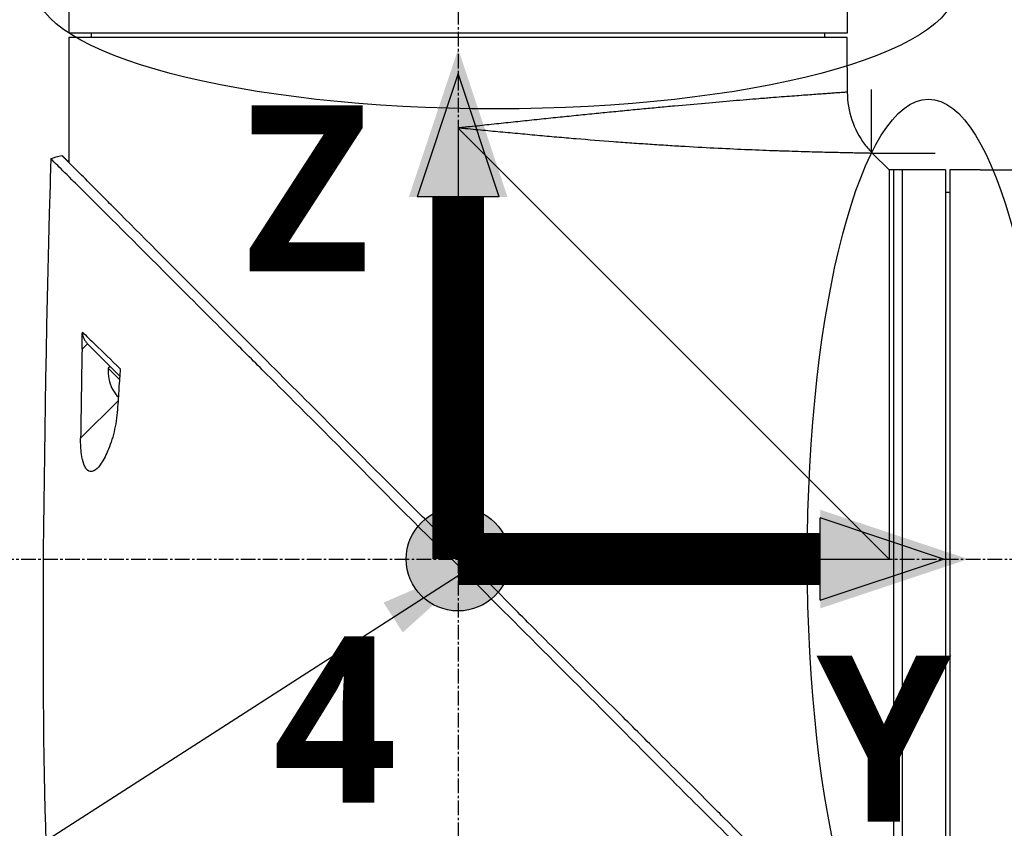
# Model space of a CAD drawing. Header units: millimetres. Extents: x 0 to 4378, y 0 to 2376.
# Tile 158 of 229: x 1515 to 1629, y 1608 to 1702. Entities that reach past the tile are written whole.
import ezdxf

# ---------------------------------------------------------------- set-up
doc = ezdxf.new("R2010")
doc.units = ezdxf.units.MM
doc.header["$LTSCALE"] = 0.2
doc.linetypes.add('CENTER2', pattern=[1.125, 0.75, -0.125, 0.125, -0.125])
for name, color, linetype in [('02_Center Line', 1, 'CENTER2'), ('07_Special Line2', 76, 'Continuous'), ('12_Before Rev.Num.', 5, 'Continuous'), ('13_After Rev.Num.', 6, 'Continuous')]:
    doc.layers.add(name, color=color, linetype=linetype)
doc.layers.add('14_Mark', color=7, linetype='Continuous', true_color=0xe03c31)
doc.styles.add('Rainbow-5.0 Style', font='malgunsl.ttf')
doc.dimstyles.new('Rainbow-5.0 Style', dxfattribs={"dimtxt": 4, "dimasz": 2.5, "dimexe": 1, "dimexo": 1, "dimgap": 1, "dimtad": 1, "dimdsep": 46, "dimtxsty": 'Rainbow-5.0 Style', "dimcen": 0, "dimclrd": 251, "dimclre": 251, "dimclrt": 7, "dimazin": 3, "dimtp": 0.1, "dimtm": 0.1, "dimtfac": 0.61, "dimtmove": 0, "dimatfit": 3, "dimfxl": 1, "dimlwd": -1, "dimlwe": -1, "dimarcsym": 1})

# ---------------------------------------------------------------- blocks, each defined once
blk = doc.blocks.new('A$Cba8e81c6')
for p, q in [((-201.25, 1047.15), (-201.25, 1040.65)), ((-111.25, 1046.65), (-111.25, 1040.65)), ((-111.25, 1040.65), (-201.25, 1040.65)), ((-198.64, 1040.15), (-198.65, 1040.65)), ((-113.86, 1040.15), (-113.85, 1040.65)), ((-111.25, 1040.15), (-201.25, 1040.15)), ((-201.25, 1040.15), (-201.25, 1037.15)), ((-111.25, 1037.15), (-111.25, 1040.15)), ((-201.25, 1036.65), (-201.25, 1025.7)), ((-111.25, 1036.65), (-111.25, 1033.84)), ((-156.25, 1029.7), (-156.25, 980.73)), ((-106.4, 979.85), (-156.25, 1029.7)), ((-106.4, 1024.85), (-108.32, 1026.77)), ((-99.9, 1024.85), (-106.4, 1024.85)), ((-105.9, 1024.85), (-105.9, 934.85)), ((-104.9, 1024.85), (-104.9, 934.85)), ((-99.9, 1024.85), (-99.9, 934.85)), ((-99.4, 1024.85), (-99.4, 934.85)), ((-96.4, 1024.85), (-99.4, 1024.85)), ((-95.9, 1024.85), (-84.98, 1024.85)), ((-99.4, 1022.24), (-99.9, 1022.25)), ((-199.11, 1004.75), (-199.73, 1004.12)), ((-199.11, 1004.75), (-196.18, 1001.82)), ((-197.68, 1004.14), (-197.68, 1004.14)), ((-197.66, 1004.12), (-197.66, 1004.12)), ((-196.49, 1002.13), (-196.7, 1001.92)), ((-196.7, 1001.92), (-195.41, 1000.63)), ((-196.18, 1001.82), (-195.39, 1001.03)), ((-196.25, 999.54), (-196.24, 999.55)), ((-195.63, 998.62), (-195.54, 998.72)), ((-199.9, 993.84), (-195.57, 998.17)), ((-155.37, 979.85), (-106.4, 979.85))]:
    blk.add_line(p, q)
for radius, start, end in [(4.52, 175.2393, 206.2869), (4.5, 206.2241, 220.3846)]:
    blk.add_arc((-192.2, 1001.54), radius, start, end)
for centre, major_axis, ratio, start_param, end_param in [((2323.9, 932.01), (-101.98, 2690.77), 0.938894, 1.500251, 1.501378), ((-174, 1285.85), (26.02, 366.09), 0.042138, 2.37416, 2.795052), ((-181.51, 1160.08), (-14.62, -235.71), 0.048312, 5.438434, 5.498234)]:
    blk.add_ellipse(centre, major_axis=major_axis, ratio=ratio, start_param=start_param, end_param=end_param)
for points, knots in [([(-201.25, 1037.15), (-201.25, 1037.09), (-201.25, 1037.02), (-201.25, 1036.9), (-201.25, 1036.84), (-201.25, 1036.75), (-201.25, 1036.71), (-201.25, 1036.66), (-201.25, 1036.65), (-201.25, 1036.65)], [0, 0, 0, 0, 0.0188345, 0.0188345, 0.037669, 0.037669, 0.0565035, 0.0565035, 0.075338, 0.075338, 0.075338, 0.075338]), ([(-111.25, 1036.65), (-111.25, 1036.65), (-111.25, 1036.66), (-111.25, 1036.71), (-111.25, 1036.75), (-111.25, 1036.84), (-111.25, 1036.9), (-111.25, 1037.02), (-111.25, 1037.09), (-111.25, 1037.15)], [-0.075338, -0.075338, -0.075338, -0.075338, -0.0565035, -0.0565035, -0.037669, -0.037669, -0.0188345, -0.0188345, 0, 0, 0, 0]), ([(-111.25, 1033.84), (-111.25, 1033.84), (-111.25, 1033.84), (-111.26, 1033.84), (-111.27, 1033.84), (-111.29, 1033.84), (-111.3, 1033.84), (-111.34, 1033.84), (-111.4, 1033.83), (-111.47, 1033.83), (-111.54, 1033.82), (-111.63, 1033.82), (-111.74, 1033.81), (-111.84, 1033.8), (-111.97, 1033.79), (-112.11, 1033.78), (-112.26, 1033.77), (-112.42, 1033.76), (-112.59, 1033.75), (-112.77, 1033.74), (-112.97, 1033.72), (-113.19, 1033.71), (-113.29, 1033.7), (-113.4, 1033.69), (-113.52, 1033.68), (-113.52, 1033.68), (-113.52, 1033.68), (-113.52, 1033.68), (-113.64, 1033.67), (-113.76, 1033.67), (-113.88, 1033.66), (-113.88, 1033.66), (-113.88, 1033.66), (-113.88, 1033.66), (-114.13, 1033.64), (-114.4, 1033.62), (-114.68, 1033.6), (-114.68, 1033.6), (-114.68, 1033.6), (-114.69, 1033.6), (-114.97, 1033.58), (-115.26, 1033.56), (-115.58, 1033.53), (-115.58, 1033.53), (-115.58, 1033.53), (-115.58, 1033.53), (-115.89, 1033.51), (-116.22, 1033.49), (-116.56, 1033.46), (-116.57, 1033.46), (-116.57, 1033.46), (-116.57, 1033.46), (-116.92, 1033.43), (-117.27, 1033.41), (-117.65, 1033.38), (-117.65, 1033.38), (-117.65, 1033.38), (-117.66, 1033.38), (-118.03, 1033.35), (-118.42, 1033.32), (-118.83, 1033.29), (-118.83, 1033.29), (-118.83, 1033.29), (-118.84, 1033.29), (-119.24, 1033.26), (-119.66, 1033.22), (-120.1, 1033.19), (-120.1, 1033.19), (-120.11, 1033.19), (-120.11, 1033.19), (-120.33, 1033.17), (-120.55, 1033.15), (-120.77, 1033.13), (-121, 1033.12), (-121.23, 1033.1), (-121.47, 1033.08), (-121.47, 1033.08), (-121.47, 1033.08), (-121.48, 1033.08), (-121.94, 1033.04), (-122.42, 1033), (-122.91, 1032.96), (-122.92, 1032.96), (-122.92, 1032.96), (-122.93, 1032.96), (-123.42, 1032.92), (-123.92, 1032.88), (-124.43, 1032.83), (-124.44, 1032.83), (-124.44, 1032.83), (-124.45, 1032.83), (-125.48, 1032.75), (-126.56, 1032.65), (-127.69, 1032.55), (-127.69, 1032.55), (-127.7, 1032.55), (-127.7, 1032.55), (-128.83, 1032.45), (-130.01, 1032.35), (-131.23, 1032.24), (-131.24, 1032.24), (-131.24, 1032.23), (-131.25, 1032.23), (-131.86, 1032.18), (-132.48, 1032.12), (-133.11, 1032.06), (-133.11, 1032.06), (-133.12, 1032.06), (-133.12, 1032.06), (-133.75, 1032), (-134.39, 1031.94), (-135.03, 1031.88), (-135.04, 1031.88), (-135.04, 1031.88), (-135.05, 1031.88), (-135.69, 1031.82), (-136.34, 1031.75), (-136.99, 1031.69), (-137, 1031.69), (-137.01, 1031.69), (-137.01, 1031.69), (-137.67, 1031.62), (-138.33, 1031.56), (-139, 1031.49), (-139.01, 1031.49), (-139.01, 1031.49), (-139.02, 1031.49), (-139.69, 1031.43), (-140.36, 1031.36), (-141.05, 1031.29), (-141.05, 1031.29), (-141.06, 1031.29), (-141.06, 1031.29), (-141.74, 1031.22), (-142.44, 1031.15), (-143.13, 1031.08), (-143.14, 1031.08), (-143.14, 1031.08), (-143.15, 1031.08), (-143.84, 1031), (-144.55, 1030.93), (-145.26, 1030.86), (-145.26, 1030.86), (-145.27, 1030.86), (-145.27, 1030.86), (-145.99, 1030.78), (-146.71, 1030.71), (-147.44, 1030.63), (-148.16, 1030.56), (-148.89, 1030.48), (-149.62, 1030.4), (-150.35, 1030.33), (-151.09, 1030.25), (-151.82, 1030.17), (-152.19, 1030.13), (-152.56, 1030.09), (-152.93, 1030.05), (-153.3, 1030.01), (-153.66, 1029.97), (-154.03, 1029.93), (-154.4, 1029.9), (-154.77, 1029.86), (-155.14, 1029.82), (-155.33, 1029.8), (-155.51, 1029.78), (-155.7, 1029.76), (-155.88, 1029.74), (-156.07, 1029.72), (-156.25, 1029.7)], [0.07060728, 0.07060728, 0.07060728, 0.07060728, 0.07170361, 0.07170361, 0.07170361, 0.07280828, 0.07280828, 0.07280828, 0.07501635, 0.07501635, 0.07501635, 0.07721945, 0.07721945, 0.07721945, 0.07943249, 0.07943249, 0.07943249, 0.08163213, 0.08163213, 0.08163213, 0.08384862, 0.08384862, 0.08384862, 0.08494202, 0.08494202, 0.08494202, 0.08495266, 0.08495266, 0.08495266, 0.08604529, 0.08604529, 0.08604529, 0.08605669, 0.08605669, 0.08605669, 0.08825193, 0.08825193, 0.08825193, 0.08826476, 0.08826476, 0.08826476, 0.09045866, 0.09045866, 0.09045866, 0.09047283, 0.09047283, 0.09047283, 0.09266548, 0.09266548, 0.09266548, 0.0926809, 0.0926809, 0.0926809, 0.09487241, 0.09487241, 0.09487241, 0.09488896, 0.09488896, 0.09488896, 0.09707944, 0.09707944, 0.09707944, 0.09709703, 0.09709703, 0.09709703, 0.0992866, 0.0992866, 0.0992866, 0.0993051, 0.0993051, 0.0993051, 0.10038972, 0.10038972, 0.10038972, 0.10149384, 0.10149384, 0.10149384, 0.10151317, 0.10151317, 0.10151317, 0.10370128, 0.10370128, 0.10370128, 0.10372124, 0.10372124, 0.10372124, 0.10590889, 0.10590889, 0.10590889, 0.10592931, 0.10592931, 0.10592931, 0.11032469, 0.11032469, 0.11032469, 0.11034544, 0.11034544, 0.11034544, 0.11474132, 0.11474132, 0.11474132, 0.11476158, 0.11476158, 0.11476158, 0.11694994, 0.11694994, 0.11694994, 0.11696965, 0.11696965, 0.11696965, 0.11915879, 0.11915879, 0.11915879, 0.11917771, 0.11917771, 0.11917771, 0.12136786, 0.12136786, 0.12136786, 0.12138578, 0.12138578, 0.12138578, 0.12357717, 0.12357717, 0.12357717, 0.12359385, 0.12359385, 0.12359385, 0.12578671, 0.12578671, 0.12578671, 0.12580192, 0.12580192, 0.12580192, 0.12799646, 0.12799646, 0.12799646, 0.12800999, 0.12800999, 0.12800999, 0.13020641, 0.13020641, 0.13020641, 0.13021805, 0.13021805, 0.13021805, 0.13242612, 0.13242612, 0.13242612, 0.13463419, 0.13463419, 0.13463419, 0.13684226, 0.13684226, 0.13684226, 0.13794629, 0.13794629, 0.13794629, 0.13905033, 0.13905033, 0.13905033, 0.14015436, 0.14015436, 0.14015436, 0.14070638, 0.14070638, 0.14070638, 0.1412584, 0.1412584, 0.1412584, 0.1412584]), ([(-111.25, 1033.84), (-111.25, 1032.76), (-111.07, 1031.67), (-110.38, 1029.64), (-109.88, 1028.67), (-108.96, 1027.45), (-108.65, 1027.1), (-108.32, 1026.77)], [0, 0, 0, 0, 0.3242583, 0.3242583, 0.6426929, 0.6426929, 0.7824853, 0.7824853, 0.7824853, 0.7824853]), ([(-108.32, 1026.77), (-108.32, 1026.77), (-108.32, 1026.77), (-108.36, 1026.77), (-108.54, 1026.77), (-108.84, 1026.78), (-109.38, 1026.79), (-110.06, 1026.8), (-110.79, 1026.82), (-111.19, 1026.82), (-111.61, 1026.83), (-112.21, 1026.85), (-113.03, 1026.87), (-114.11, 1026.89), (-115.29, 1026.92), (-116.57, 1026.96), (-117.72, 1027), (-118.69, 1027.03), (-119.7, 1027.06), (-121.02, 1027.11), (-123.21, 1027.2), (-126.14, 1027.33), (-129, 1027.49), (-130.98, 1027.6), (-132.33, 1027.69), (-134.05, 1027.8), (-136.14, 1027.94), (-138.97, 1028.15), (-141.87, 1028.38), (-144.84, 1028.63), (-147.1, 1028.84), (-149.37, 1029.05), (-151.66, 1029.26), (-153.57, 1029.44), (-154.91, 1029.57), (-155.68, 1029.64), (-156.06, 1029.68), (-156.25, 1029.7)], [0.07327246, 0.07327246, 0.07327246, 0.07327246, 0.0732784, 0.0755701, 0.07786179, 0.08015349, 0.08244518, 0.08702857, 0.08817442, 0.08932027, 0.09046611, 0.09161196, 0.09390366, 0.09619535, 0.09848705, 0.10077874, 0.10307044, 0.10421629, 0.10536213, 0.10765383, 0.10994553, 0.11452892, 0.11911231, 0.12025815, 0.121404, 0.1236957, 0.12598739, 0.12827909, 0.13286248, 0.13515417, 0.13744587, 0.13973756, 0.14202926, 0.14432096, 0.1454668, 0.14603973, 0.14661265, 0.14661265, 0.14661265, 0.14661265]), ([(-109.74, 932.56), (-109.74, 932.57), (-109.89, 932.68), (-111.54, 934.34), (-112.56, 935.39), (-114.71, 937.54), (-115.7, 938.51), (-117.36, 940.16), (-117.99, 940.8), (-119.29, 942.1), (-119.96, 942.77), (-121.04, 943.85), (-121.41, 944.22), (-124.55, 947.37), (-127.25, 950.02), (-131.42, 954.18), (-134.44, 957.25), (-141.9, 964.75), (-145.54, 968.37), (-152.43, 975.26), (-154.85, 977.75), (-157.73, 980.58), (-159.67, 982.43), (-164.1, 986.87), (-165.95, 988.75), (-172.37, 995.25), (-175.92, 998.76), (-179.74, 1002.58), (-181.07, 1003.91), (-184.83, 1007.67), (-187.2, 1010.04), (-193.84, 1016.68), (-197, 1019.85), (-199.79, 1022.62), (-200.39, 1023.21), (-201.68, 1024.49), (-202.3, 1025.1), (-203.13, 1025.94), (-203.35, 1026.17), (-203.35, 1026.17)], [0.007059, 0.007059, 0.007059, 0.007059, 0.615438, 0.615438, 1.069569, 1.069569, 1.371276, 1.371276, 1.544721, 1.544721, 1.716113, 1.716113, 1.805171, 1.805171, 2.453917, 2.453917, 3.119268, 3.119268, 3.710855, 3.710855, 4.236876, 4.236876, 4.642605, 4.642605, 4.934699, 4.934699, 5.667174, 5.667174, 6.066186, 6.066186, 6.818123, 6.818123, 8.314738, 8.314738, 8.772171, 8.772171, 9.455351, 9.455351, 10.137965, 10.137965, 10.137965, 10.137965]), ([(-156.88, 981.35), (-156.9, 981.37), (-156.99, 981.46), (-157.19, 981.65), (-157.27, 981.72), (-157.5, 981.95), (-157.66, 982.1), (-158.13, 982.56), (-158.44, 982.86), (-159.38, 983.78), (-160, 984.39), (-161.87, 986.23), (-163.11, 987.47), (-166.84, 991.19), (-169.32, 993.69), (-177.55, 1001.96), (-182.43, 1006.84), (-190.16, 1014.58), (-193.62, 1018.04), (-196.85, 1021.29), (-197.32, 1021.77), (-199.31, 1023.77), (-200.51, 1024.96), (-201.53, 1025.99), (-201.74, 1026.2), (-201.96, 1026.41), (-202.01, 1026.47), (-202.06, 1026.51), (-202.07, 1026.53), (-202.08, 1026.54), (-202.08, 1026.54), (-202.09, 1026.54), (-202.09, 1026.54), (-202.09, 1026.54)], [0.0003975, 0.0003975, 0.0003975, 0.0003975, 0.0037334, 0.0037334, 0.0059736, 0.0059736, 0.0104554, 0.0104554, 0.0194241, 0.0194241, 0.0373842, 0.0373842, 0.0734232, 0.0734232, 0.1463793, 0.1463793, 0.3201527, 0.3201527, 0.4871586, 0.4871586, 0.516686, 0.516686, 0.6197489, 0.6197489, 0.6590143, 0.6590143, 0.678683, 0.678683, 0.6884419, 0.6884419, 0.6932923, 0.6932923, 0.6950052, 0.6950052, 0.6950052, 0.6950052]), ([(-202.08, 1026.54), (-202.08, 1026.54), (-202.08, 1026.54), (-202.08, 1026.54), (-202.07, 1026.53), (-202.06, 1026.52), (-202.04, 1026.51), (-201.98, 1026.46), (-201.93, 1026.41), (-201.71, 1026.2), (-201.51, 1026), (-201.25, 1025.73)], [0.0212085, 0.0212085, 0.0212085, 0.0212085, 0.039197, 0.039197, 0.0769304, 0.0769304, 0.152825, 0.152825, 0.3056694, 0.3056694, 0.5941457, 0.5941457, 0.5941457, 0.5941457]), ([(-106.4, 1024.85), (-106.4, 1024.85), (-106.4, 1024.78), (-106.4, 1024.5), (-106.4, 1024.28), (-106.4, 1023.72), (-106.4, 1023.37), (-106.4, 1022.52), (-106.4, 1022.04), (-106.4, 1020.93), (-106.4, 1020.31), (-106.4, 1018.94), (-106.4, 1018.2), (-106.4, 1016.59), (-106.4, 1015.72), (-106.4, 1013.88), (-106.4, 1012.91), (-106.4, 1010.85), (-106.4, 1009.78), (-106.4, 1007.66), (-106.4, 1006.62), (-106.4, 1003.69), (-106.4, 1001.72), (-106.4, 998.91), (-106.4, 998.14), (-106.4, 995.97), (-106.4, 994.57), (-106.4, 991), (-106.4, 988.81), (-106.4, 984.38), (-106.4, 982.15), (-106.4, 979.89), (-106.4, 979.87), (-106.4, 979.85)], [7.065101, 7.065101, 7.065101, 7.065101, 7.503081, 7.503081, 7.941245, 7.941245, 8.379363, 8.379363, 8.81754, 8.81754, 9.255686, 9.255686, 9.693876, 9.693876, 10.132032, 10.132032, 10.570233, 10.570233, 11.008387, 11.008387, 11.398553, 11.398553, 12.081509, 12.081509, 12.337551, 12.337551, 12.785597, 12.785597, 13.457918, 13.457918, 14.130202, 14.130202, 14.135687, 14.135687, 14.135687, 14.135687]), ([(-95.9, 1024.85), (-95.9, 1024.85), (-95.91, 1024.85), (-95.96, 1024.85), (-96, 1024.85), (-96.09, 1024.85), (-96.15, 1024.85), (-96.27, 1024.85), (-96.34, 1024.85), (-96.4, 1024.85)], [0.075338, 0.075338, 0.075338, 0.075338, 0.09417251, 0.09417251, 0.11300701, 0.11300701, 0.13184151, 0.13184151, 0.15067601, 0.15067601, 0.15067601, 0.15067601]), ([(-199.73, 1004.12), (-199.73, 1004.45), (-199.72, 1004.79), (-199.71, 1005.43), (-199.71, 1005.8), (-199.7, 1006.11)], [-0.1913085, -0.1913085, -0.1913085, -0.1913085, -0.0940503, -0.0940503, 0, 0, 0, 0]), ([(-199.7, 1006.11), (-199.24, 1005.66), (-198.74, 1005.17), (-198.21, 1004.66), (-197.32, 1003.79), (-196.35, 1002.85), (-195.32, 1001.86)], [0, 0, 0, 0, 0.371058, 0.371058, 0.371058, 1, 1, 1, 1]), ([(-199.7, 1006.11), (-199.7, 1005.99), (-199.69, 1005.87), (-199.64, 1005.62), (-199.6, 1005.49), (-199.49, 1005.25), (-199.42, 1005.14), (-199.28, 1004.93), (-199.2, 1004.84), (-199.11, 1004.75)], [0, 0, 0, 0, 0.0370329, 0.0370329, 0.076468, 0.076468, 0.1152358, 0.1152358, 0.1527656, 0.1527656, 0.1527656, 0.1527656]), ([(-195.33, 1001.84), (-195.35, 1001.49), (-195.38, 1001.08), (-195.43, 1000.37), (-195.46, 999.98), (-195.48, 999.61)], [-0.2166132, -0.2166132, -0.2166132, -0.2166132, -0.1116759, -0.1116759, 0, 0, 0, 0]), ([(-195.48, 999.61), (-195.51, 999.2), (-195.53, 998.79), (-195.58, 997.97), (-195.61, 997.56), (-195.64, 997.15)], [0.000001, 0.000001, 0.000001, 0.000001, 0.1240778, 0.1240778, 0.2481545, 0.2481545, 0.2481545, 0.2481545]), ([(-195.64, 997.15), (-195.69, 996.26), (-195.84, 995.37), (-196.23, 993.76), (-196.49, 992.99), (-197.02, 991.74), (-197.31, 991.19), (-197.88, 990.42), (-198.13, 990.18), (-198.52, 989.99), (-198.67, 989.96), (-198.91, 990.01), (-199, 990.05), (-199.17, 990.19), (-199.24, 990.27), (-199.4, 990.5), (-199.47, 990.66), (-199.66, 991.17), (-199.74, 991.56), (-199.88, 992.52), (-199.91, 993.15), (-199.9, 993.84)], [-1.596737, -1.596737, -1.596737, -1.596737, -1.33399, -1.33399, -1.081083, -1.081083, -0.864266, -0.864266, -0.684891, -0.684891, -0.576042, -0.576042, -0.504751, -0.504751, -0.44002, -0.44002, -0.35801, -0.35801, -0.205711, -0.205711, -0.000001, -0.000001, -0.000001, -0.000001]), ([(-154.76, 979.22), (-154.94, 979.41), (-155.13, 979.61), (-155.42, 979.9), (-155.52, 980), (-155.69, 980.17), (-155.75, 980.24), (-155.88, 980.36), (-155.94, 980.43), (-156.08, 980.56), (-156.16, 980.64), (-156.33, 980.81), (-156.42, 980.9), (-156.63, 981.11), (-156.76, 981.23), (-156.88, 981.35)], [0.0002958, 0.0002958, 0.0002958, 0.0002958, 0.0803707, 0.0803707, 0.1241416, 0.1241416, 0.1519625, 0.1519625, 0.1775479, 0.1775479, 0.210957, 0.210957, 0.2493552, 0.2493552, 0.3001905, 0.3001905, 0.3001905, 0.3001905]), ([(-109.56, 934.01), (-109.56, 934.02), (-109.57, 934.03), (-109.73, 934.19), (-110.25, 934.71), (-111.45, 935.9), (-111.83, 936.28), (-112.74, 937.19), (-113.27, 937.72), (-114.61, 939.05), (-115.46, 939.9), (-118.99, 943.41), (-122.14, 946.57), (-126.15, 950.56), (-126.75, 951.17), (-129.18, 953.59), (-131.07, 955.47), (-134.46, 958.85), (-135.94, 960.34), (-139.92, 964.3), (-142.46, 966.81), (-146.05, 970.41), (-147.12, 971.47), (-148.96, 973.32), (-149.74, 974.11), (-151.47, 975.86), (-152.42, 976.82), (-153.83, 978.27), (-154.29, 978.74), (-154.76, 979.22)], [-8.584088, -8.584088, -8.584088, -8.584088, -8.41957, -8.41957, -7.405825, -7.405825, -7.009362, -7.009362, -6.570806, -6.570806, -5.993954, -5.993954, -4.313633, -4.313633, -4.020302, -4.020302, -3.14591, -3.14591, -2.482877, -2.482877, -1.393563, -1.393563, -0.939479, -0.939479, -0.605419, -0.605419, -0.199748, -0.199748, -0.000287, -0.000287, -0.000287, -0.000287])]:
    blk.add_open_spline(points, degree=3, knots=knots)
for points in [[(-203.35, 1026.17), (-202.93, 1026.29), (-202.51, 1026.42), (-202.09, 1026.54)], [(-203.35, 1026.17), (-203.35, 1026.17), (-203.35, 1026.17), (-203.35, 1026.17)], [(-195.32, 1001.86), (-195.32, 1001.85), (-195.32, 1001.84), (-195.33, 1001.84)]]:
    blk.add_open_spline(points, degree=3)
at = {"layer": '02_Center Line', "ltscale": 11.288275}
for p, q in [((-156.25, 1157.65), (-156.25, 901.16)), ((-227.09, 979.85), (36.78, 979.85))]:
    blk.add_line(p, q, dxfattribs=at)
blk = doc.blocks.new('*D129')
at = {"color": 251, "linetype": 'ByBlock', "transparency": 16777216}
for p, q in [((1628.61, 1756.68), (1881.45, 1756.68)), ((1877.45, 1649.53), (1877.45, 1746.68)), ((1745.76, 1639.53), (1881.45, 1639.53))]:
    blk.add_line(p, q, dxfattribs=at)
at = {"color": 251, "transparency": 16777216}
for points in [[(1875.78, 1746.68), (1879.12, 1746.68), (1877.45, 1756.68)], [(1875.78, 1649.53), (1879.12, 1649.53), (1877.45, 1639.53)]]:
    blk.add_solid(points, dxfattribs=at)
at = {"layer": 'Defpoints', "color": 0, "transparency": 16777216}
for p in [(1624.61, 1756.68), (1877.45, 1756.68), (1741.76, 1639.53)]:
    blk.add_point(p, dxfattribs=at)
at = {"color": 7, "transparency": 16777216, "insert": (1865.14, 1698.11), "char_height": 16, "attachment_point": 5, "rotation": 90, "style": 'Rainbow-5.0 Style'}
blk.add_mtext('117.15', dxfattribs=at)
blk = doc.blocks.new('*D130')
at = {"color": 251, "linetype": 'ByBlock', "transparency": 16777216}
for p, q in [((1628.61, 1756.68), (1933.47, 1756.68)), ((1929.47, 1746.68), (1929.47, 866.68)), ((1804.49, 856.68), (1933.47, 856.68))]:
    blk.add_line(p, q, dxfattribs=at)
at = {"color": 251, "transparency": 16777216}
for points in [[(1927.8, 1746.68), (1931.14, 1746.68), (1929.47, 1756.68)], [(1927.8, 866.68), (1931.14, 866.68), (1929.47, 856.68)]]:
    blk.add_solid(points, dxfattribs=at)
at = {"layer": 'Defpoints', "color": 0, "transparency": 16777216}
for p in [(1624.61, 1756.68), (1800.49, 856.68), (1929.47, 856.68)]:
    blk.add_point(p, dxfattribs=at)
at = {"color": 7, "transparency": 16777216, "insert": (1917.19, 1306.68), "char_height": 16, "attachment_point": 5, "rotation": 90, "style": 'Rainbow-5.0 Style'}
blk.add_mtext('900', dxfattribs=at)
blk = doc.blocks.new('*D131')
at = {"color": 251, "linetype": 'ByBlock', "transparency": 16777216}
for p, q in [((1565.62, 1808.65), (1565.62, 1872.74)), ((1682.77, 1691.5), (1682.77, 1872.74)), ((1575.62, 1868.74), (1672.77, 1868.74))]:
    blk.add_line(p, q, dxfattribs=at)
at = {"color": 251, "transparency": 16777216}
for points in [[(1575.62, 1870.4), (1575.62, 1867.07), (1565.62, 1868.74)], [(1672.77, 1870.4), (1672.77, 1867.07), (1682.77, 1868.74)]]:
    blk.add_solid(points, dxfattribs=at)
at = {"layer": 'Defpoints', "color": 0, "transparency": 16777216}
for p in [(1682.77, 1868.74), (1565.62, 1804.65), (1682.77, 1687.5)]:
    blk.add_point(p, dxfattribs=at)
at = {"color": 7, "transparency": 16777216, "insert": (1624.2, 1881.05), "char_height": 16, "attachment_point": 5, "style": 'Rainbow-5.0 Style'}
blk.add_mtext('117.15', dxfattribs=at)
blk = doc.blocks.new('A$C19ebd0c3_1234')
for q in [(46.93, -0.78), (54.3, 6.59)]:
    blk.add_line((46.93, 6.59), q)
blk.add_ellipse((0, 0), major_axis=(53.19, 0), ratio=0.263273)
blk = doc.blocks.new('A$C3a293ff3')
at = {"layer": '07_Special Line2'}
blk.add_hatch(color=256, dxfattribs=at).paths.add_polyline_path([(49.156, 0), (34.9, 4.752), (34.9, -4.752)])
at = {"layer": '12_Before Rev.Num.'}
blk.add_hatch(color=256, dxfattribs=at).paths.add_polyline_path([(0, 49.156), (-4.752, 34.9), (4.752, 34.9)])
at = {"layer": '14_Mark'}
h = blk.add_hatch(color=256, dxfattribs=at)
h.dxf.hatch_style = 1
h.paths.add_polyline_path([(5, 0, 1), (-5, 0, 1)])
at = {"layer": '07_Special Line2'}
for p, q in [((34.9, -3.96), (34.9, 3.96)), ((46.78, 0), (34.9, 3.96)), ((34.9, -3.96), (46.78, 0))]:
    blk.add_line(p, q, dxfattribs=at)
at = {"layer": '07_Special Line2', "const_width": 5}
blk.add_lwpolyline([(34.9, 0), (0, 0)], dxfattribs=at)
at = {"layer": '12_Before Rev.Num.'}
for p, q in [((0, 46.78), (-3.96, 34.9)), ((3.96, 34.9), (0, 46.78)), ((3.96, 34.9), (-3.96, 34.9))]:
    blk.add_line(p, q, dxfattribs=at)
at = {"layer": '12_Before Rev.Num.', "const_width": 5}
blk.add_lwpolyline([(0, 34.9), (0, 0)], dxfattribs=at)
at = {"layer": '14_Mark'}
blk.add_circle((0, 0), 5, dxfattribs=at)
at = {"layer": '07_Special Line2', "insert": (34.529, -17.308), "char_height": 16, "attachment_point": 4, "style": 'Rainbow-5.0 Style'}
blk.add_mtext('{\\fMalgun Gothic Semilight|b1|i0|c129|p50;Y}', dxfattribs=at)
at = {"layer": '12_Before Rev.Num.', "insert": (-20.587, 35.725), "char_height": 16, "attachment_point": 4, "style": 'Rainbow-5.0 Style'}
blk.add_mtext('{\\fMalgun Gothic Semilight|b1|i0|c129|p50;Z}', dxfattribs=at)
at = {"layer": '14_Mark', "insert": (-17.839, -15.459), "char_height": 16, "attachment_point": 4, "style": 'Rainbow-5.0 Style'}
blk.add_mtext('{\\fMalgun Gothic Semilight|b1|i0|c129|p50;4}', dxfattribs=at)

msp = doc.modelspace()

# ---------------------------------------------------------------- block references
msp.add_blockref('A$Cba8e81c6', (1721.873, 659.684))
at = {"xscale": 1.2, "yscale": 1.2, "zscale": 1.2}
msp.add_blockref('A$C3a293ff3', (1565.623, 1639.534), dxfattribs=at)
at = {"layer": '13_After Rev.Num.'}
msp.add_blockref('A$C19ebd0c3_1234', (1569.953, 1705.6), dxfattribs=at)
at = {"layer": '13_After Rev.Num.', "rotation": 90}
msp.add_blockref('A$C19ebd0c3_1234', (1620.007, 1639.534), dxfattribs=at)

# ---------------------------------------------------------------- dimensions: what is measured, and where the dimension line sits
dim = msp.add_linear_dim(base=(1682.773, 1868.737), p1=(1565.623, 1804.652), p2=(1682.773, 1687.502), dimstyle='Rainbow-5.0 Style', override={"dimscale": 4, "dimtol": 0, "dimlim": 0, "dimtp": 0.1, "dimtm": 0.1, "dimtfac": 0.61, "dimtdec": 2, "dimtolj": 0, "dimtzin": 8})
dim.commit()
dim.dimension.update_dxf_attribs({"geometry": '*D131', "text_midpoint": (1624.198, 1881.053)})
for base, p1, p2, picture, middle in [((1877.451, 1756.684), (1741.764, 1639.534), (1624.614, 1756.684), '*D129', (1865.136, 1698.109)), ((1929.469, 856.684), (1624.614, 1756.684), (1800.488, 856.684), '*D130', (1917.192, 1306.684))]:
    dim = msp.add_linear_dim(base=base, p1=p1, p2=p2, angle=90, dimstyle='Rainbow-5.0 Style', override={"dimscale": 4, "dimtol": 0, "dimlim": 0, "dimtp": 0.1, "dimtm": 0.1, "dimtfac": 0.61, "dimtdec": 2, "dimtolj": 0, "dimtzin": 8})
    dim.commit()
    dim.dimension.update_dxf_attribs({"geometry": picture, "text_midpoint": middle})

# ---------------------------------------------------------------- leaders
at = {"annotation_type": 0, "has_hookline": 1, "hookline_direction": 1, "text_width": 122.213}
msp.add_leader([(1568.623, 1639.534), (1381.018, 1518.928), (1368.518, 1518.928)], dimstyle='Rainbow-5.0 Style', override={"dimscale": 5, "dimgap": 1, "dimtad": 1}, dxfattribs=at)

doc.saveas('drawing.dxf')
